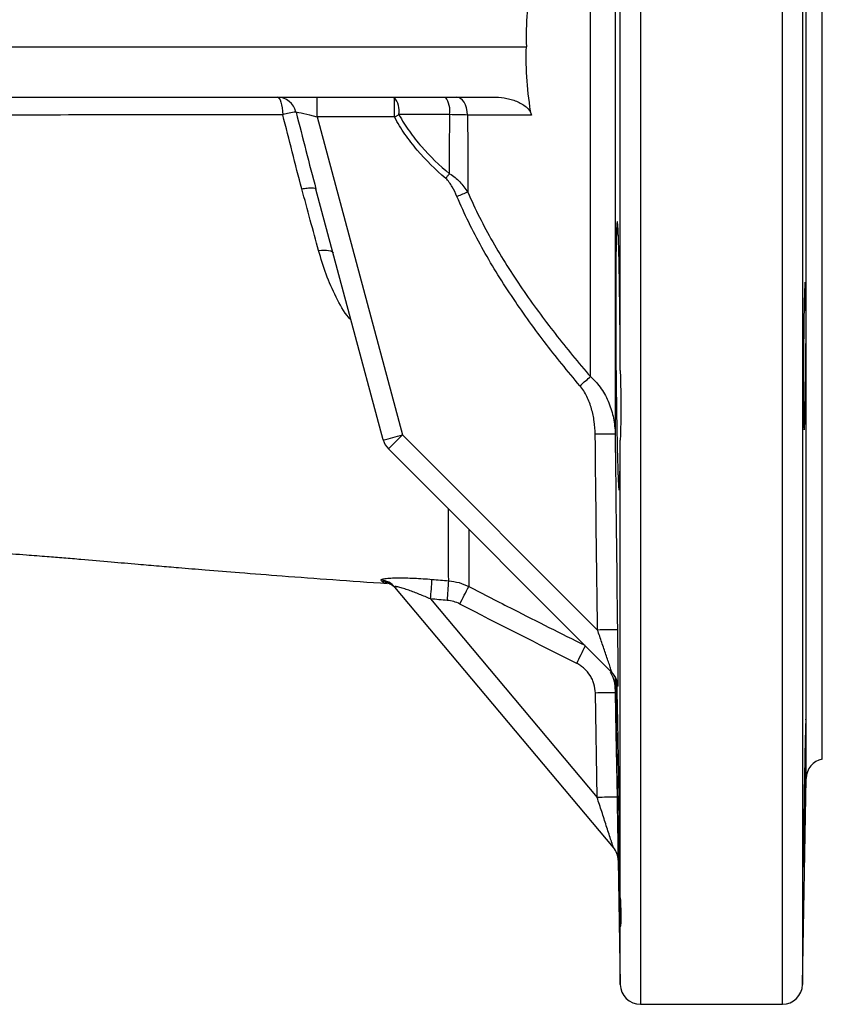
# Model space of a CAD drawing. Header units: millimetres. Extents: x 1136 to 1836, y 540 to 2623.
# Tile 6 of 14: x 1717 to 1836, y 716 to 862. Entities that reach past the tile are written whole.
import ezdxf

# ---------------------------------------------------------------- set-up
doc = ezdxf.new("R2010")
doc.units = ezdxf.units.MM

msp = doc.modelspace()

# ---------------------------------------------------------------- linework, layer by layer
at = {"color": 8, "linetype": 'Continuous', "lineweight": 25}
for p, q in [((1808.94, 999.87), (1808.94, 715.59)), ((1830.05, 715.59), (1830.05, 1000.26)), ((1833.05, 997.35), (1833.05, 718.54)), ((1833.58, 858.09), (1833.58, 966.98)), ((1833.58, 749.2), (1833.58, 858.09)), ((1805.55, 762.93), (1805.53, 763.17)), ((1805.94, 718.54), (1805.94, 727.11))]:
    msp.add_line(p, q, dxfattribs=at)
at = {"color": 7, "linetype": 'Continuous', "lineweight": 25}
for p, q in [((1835.99, 858.09), (1835.99, 964.09)), ((1805.94, 809.92), (1805.94, 906.25)), ((1621.67, 858.09), (1791.97, 858.09)), ((1835.99, 752.09), (1835.99, 858.09)), ((1621.57, 850.59), (1787.01, 850.59)), ((1772.35, 847.63), (1760.86, 847.63)), ((1760.86, 847.63), (1773.54, 800.31)), ((1770.68, 799.57), (1760.67, 836.91)), ((1771.45, 798.23), (1773.54, 800.31)), ((1773.54, 800.31), (1802.56, 771.29)), ((1805.94, 731.42), (1805.94, 799.52)), ((1804.69, 764.99), (1771.45, 798.23)), ((1804.92, 738.91), (1772.41, 777.65)), ((1777.72, 775.91), (1802.5, 746.37)), ((1802.5, 746.37), (1802.23, 761.92)), ((1833.05, 718.54), (1833.58, 749.2)), ((1805.62, 737.03), (1805.94, 718.54)), ((1805.93, 727.11), (1805.94, 727.11)), ((1808.94, 715.59), (1830.05, 715.59))]:
    msp.add_line(p, q, dxfattribs=at)
at = {"color": 7, "linetype": 'Continuous', "lineweight": 25, "flags": 128}
for points in [[(1754.89, 850.59), (1755.04, 850.54), (1755.19, 850.4), (1755.33, 850.16), (1755.45, 849.84), (1755.56, 849.45), (1755.64, 849), (1755.7, 848.5), (1755.73, 847.97)], [(1783.23, 847.92), (1783.17, 848.46), (1783.06, 848.97), (1782.9, 849.43), (1782.7, 849.83), (1782.46, 850.15), (1782.19, 850.4), (1781.9, 850.54), (1781.6, 850.59)], [(1772.35, 847.63), (1772.43, 847.67), (1772.52, 847.72), (1772.6, 847.76), (1772.68, 847.81), (1772.76, 847.85), (1772.85, 847.89), (1772.93, 847.94), (1773.01, 847.98)], [(1779.97, 838.5), (1780.04, 838.58), (1780.12, 838.67), (1780.19, 838.76), (1780.26, 838.85), (1780.34, 838.93), (1780.41, 839.02), (1780.48, 839.1), (1780.55, 839.18)], [(1761.06, 827.75), (1761.48, 827.79), (1761.88, 827.82), (1762.24, 827.81), (1762.55, 827.77), (1762.81, 827.71), (1763.01, 827.62), (1763.15, 827.51), (1763.23, 827.37)], [(1799.93, 807.64), (1800.15, 807.83), (1800.37, 808.02), (1800.58, 808.2), (1800.79, 808.38), (1800.99, 808.54), (1801.18, 808.7), (1801.35, 808.85), (1801.52, 808.99)], [(1805.19, 761.94), (1805.29, 755.94), (1805.46, 746.39)]]:
    msp.add_lwpolyline(points, dxfattribs=at)
at = {"color": 7, "linetype": 'Continuous', "lineweight": 25}
for centre, radius, start, end in [((1754.86, 847.67), 2.92, 13.4911, 89.3594), ((1701.07, 848.36), 59.8, 359.2961, 2.1357), ((1769.8, 848.52), 3.25, 350.3566, 39.4626), ((1712.56, 848.36), 59.8, 359.2961, 2.1357), ((1777.13, 848.53), 3.47, 350.8143, 36.3322), ((1759.54, 833.48), 14.99, 97.0773, 104.7318), ((1926.86, 489.86), 375.17, 112.5068, 112.7705), ((1751.03, 881.47), 84.22, 283.4872, 285.4975), ((1803.58, 738.02), 62.41, 88.5344, 91.2543), ((1773.57, 800.35), 3, 195, 225), ((1770.15, 775.75), 2.96, 40.0526, 85.9123), ((1770.3, 775.53), 2.98, 40.0291, 85.813), ((1694.09, 783.66), 83.98, 354.7083, 356.7024), ((1697.16, 783.29), 83.4, 354.7766, 356.7859), ((1652.42, 843), 146.32, 332.3777, 333.5225), ((1804.09, 709.08), 62.23, 88.6818, 91.4098), ((1802.55, 762.89), 3, 25.1794, 44.9999), ((1802.57, 762.86), 3, 25.1287, 44.9999), ((1804.13, 694.67), 67.27, 89.0988, 91.6197), ((1836.58, 749.15), 3, 101.2683, 179), ((1804.4, 679.16), 67.24, 89.099, 91.6211), ((1802.62, 736.98), 3, 0.971, 40), ((1802.62, 736.98), 3, 1, 40), ((1808.94, 718.59), 3, 181, 270), ((1830.05, 718.59), 3, 270, 359)]:
    msp.add_arc(centre, radius, start, end, dxfattribs=at)
at = {"color": 8, "linetype": 'Continuous', "lineweight": 25}
for centre, radius, start, end in [((1671.05, 831.12), 143.83, 333.2247, 334.383), ((1802.55, 762.89), 3, 0.8077, 25.1792), ((1802.57, 762.86), 3, 0.799, 25.1286)]:
    msp.add_arc(centre, radius, start, end, dxfattribs=at)
at = {"color": 7, "linetype": 'Continuous', "lineweight": 25}
msp.add_ellipse((1760.91, 847.59), major_axis=(3.31, -0.78), ratio=0.00678, start_param=1.589545, end_param=2.899879, dxfattribs=at)
for points, knots in [([(1805.18, 915.78), (1805.18, 911.64), (1805.18, 907.3), (1805.18, 900.5), (1805.18, 898.19), (1805.18, 894.63), (1805.18, 893.44), (1805.18, 891.02), (1805.18, 889.79), (1805.18, 883.64), (1805.18, 878.62), (1805.18, 872.22), (1805.18, 870.94), (1805.18, 868.36), (1805.18, 867.07), (1805.18, 863.2), (1805.18, 860.63), (1805.18, 852.93), (1805.18, 847.82), (1805.18, 841.45), (1805.18, 840.18), (1805.18, 837.63), (1805.18, 836.36), (1805.18, 832.59), (1805.18, 830.12), (1805.18, 822.81), (1805.18, 818.1), (1805.18, 812.39), (1805.18, 811.26), (1805.18, 809.02), (1805.18, 807.91), (1805.18, 804.61), (1805.18, 802.48), (1805.18, 800.41)], [0, 0, 0, 0, 0.125, 0.125, 0.1875, 0.1875, 0.21875, 0.21875, 0.25, 0.25, 0.375, 0.375, 0.40625, 0.40625, 0.4375, 0.4375, 0.5, 0.5, 0.625, 0.625, 0.65625, 0.65625, 0.6875, 0.6875, 0.75, 0.75, 0.875, 0.875, 0.90625, 0.90625, 0.9375, 0.9375, 1, 1, 1, 1]), ([(1801.52, 808.99), (1801.52, 810.81), (1801.52, 812.68), (1801.53, 816.47), (1801.53, 818.39), (1801.53, 824.25), (1801.53, 828.27), (1801.53, 834.48), (1801.53, 836.58), (1801.53, 839.77), (1801.53, 840.84), (1801.53, 842.97), (1801.53, 844.04), (1801.53, 849.39), (1801.53, 853.69), (1801.53, 860.15), (1801.53, 862.31), (1801.53, 865.55), (1801.53, 866.63), (1801.53, 868.8), (1801.53, 869.88), (1801.53, 875.27), (1801.53, 879.51), (1801.53, 884.72), (1801.53, 885.75), (1801.53, 887.82), (1801.53, 888.85), (1801.53, 891.9), (1801.53, 893.89), (1801.53, 899.78), (1801.53, 903.56), (1801.52, 907.19)], [0, 0, 0, 0, 0.0625, 0.0625, 0.125, 0.125, 0.25, 0.25, 0.3125, 0.3125, 0.34375, 0.34375, 0.375, 0.375, 0.5, 0.5, 0.5625, 0.5625, 0.59375, 0.59375, 0.625, 0.625, 0.75, 0.75, 0.78125, 0.78125, 0.8125, 0.8125, 0.875, 0.875, 1, 1, 1, 1]), ([(1792.71, 868.29), (1792.42, 866.6), (1792.2, 864.9), (1791.96, 861.5), (1791.92, 859.8), (1791.97, 858.09)], [0, 0, 0, 0, 0.5, 0.5, 1, 1, 1, 1]), ([(1792.71, 847.9), (1792.42, 849.58), (1792.2, 851.28), (1791.96, 854.68), (1791.92, 856.38), (1791.97, 858.09)], [0, 0, 0, 0, 0.5, 0.5, 1, 1, 1, 1]), ([(1787.01, 850.59), (1787.57, 850.59), (1788.13, 850.55), (1788.95, 850.42), (1789.22, 850.36), (1789.76, 850.23), (1790.03, 850.15), (1790.56, 849.95), (1790.82, 849.84), (1791.32, 849.58), (1791.56, 849.43), (1792, 849.09), (1792.21, 848.89), (1792.45, 848.55), (1792.53, 848.43), (1792.64, 848.17), (1792.69, 848.04), (1792.71, 847.9)], [0, 0, 0, 0, 0.25, 0.25, 0.375, 0.375, 0.5, 0.5, 0.625, 0.625, 0.75, 0.75, 0.875, 0.875, 0.9375, 0.9375, 1, 1, 1, 1]), ([(1757.7, 848.35), (1758.2, 846.44), (1758.69, 844.53), (1759.67, 840.71), (1760.16, 838.81), (1760.67, 836.91)], [0, 0, 0, 0, 0.5, 0.5, 1, 1, 1, 1]), ([(1755.73, 847.97), (1752.36, 847.97), (1749, 847.97), (1744, 847.96), (1742.34, 847.96), (1739.03, 847.96), (1737.4, 847.95), (1729.27, 847.94), (1722.99, 847.93), (1715.41, 847.9), (1713.91, 847.89), (1710.94, 847.88), (1709.48, 847.88), (1705.15, 847.86), (1702.35, 847.84), (1694.25, 847.8), (1689.22, 847.77), (1684.57, 847.73)], [0, 0, 0, 0, 0.125, 0.125, 0.1875, 0.1875, 0.25, 0.25, 0.5, 0.5, 0.5625, 0.5625, 0.625, 0.625, 0.75, 0.75, 1, 1, 1, 1]), ([(1758.57, 836.93), (1758.07, 838.75), (1757.61, 840.58), (1756.68, 844.27), (1756.22, 846.12), (1755.73, 847.97)], [0, 0, 0, 0, 0.5, 0.5, 1, 1, 1, 1]), ([(1779.97, 838.5), (1778.45, 839.79), (1777.03, 841.18), (1775.09, 843.46), (1774.48, 844.25), (1773.34, 845.89), (1772.82, 846.75), (1772.35, 847.63)], [0, 0, 0, 0, 0.5, 0.5, 0.75, 0.75, 1, 1, 1, 1]), ([(1773.01, 847.98), (1773.48, 847.12), (1774, 846.3), (1775.12, 844.71), (1775.73, 843.95), (1777.65, 841.76), (1779.05, 840.43), (1780.55, 839.18)], [0, 0, 0, 0, 0.25, 0.25, 0.5, 0.5, 1, 1, 1, 1]), ([(1783.23, 847.92), (1782.82, 847.94), (1782.4, 847.95), (1781.51, 847.97), (1781.04, 847.97), (1780.56, 847.98)], [0, 0, 0, 0, 0.5, 0.5, 1, 1, 1, 1]), ([(1783.23, 847.92), (1783.24, 845.99), (1783.24, 844.06), (1783.24, 840.23), (1783.25, 838.34), (1783.25, 836.46)], [0, 0, 0, 0, 0.5, 0.5, 1, 1, 1, 1]), ([(1792.71, 847.9), (1791.04, 847.9), (1789.36, 847.91), (1787.69, 847.91), (1786.2, 847.92), (1784.72, 847.92), (1783.23, 847.92)], [0, 0, 0, 0, 0.006, 0.006, 0.006, 0.01131985, 0.01131985, 0.01131985, 0.01131985]), ([(1781.65, 835.8), (1781.45, 836.29), (1781.22, 836.77), (1780.82, 837.47), (1780.67, 837.69), (1780.35, 838.12), (1780.17, 838.32), (1779.97, 838.5)], [0, 0, 0, 0, 0.5, 0.5, 0.75, 0.75, 1, 1, 1, 1]), ([(1780.55, 839.18), (1780.84, 839.03), (1781.11, 838.85), (1781.61, 838.44), (1781.85, 838.21), (1782.51, 837.51), (1782.89, 837), (1783.25, 836.46)], [0, 0, 0, 0, 0.25, 0.25, 0.5, 0.5, 1, 1, 1, 1]), ([(1758.57, 836.93), (1758.85, 836.99), (1759.13, 837.03), (1759.63, 837.09), (1759.85, 837.1), (1760.23, 837.1), (1760.38, 837.08), (1760.59, 837.02), (1760.65, 836.97), (1760.67, 836.91)], [0, 0, 0, 0, 0.25, 0.25, 0.5, 0.5, 0.75, 0.75, 1, 1, 1, 1]), ([(1761.06, 827.75), (1760.66, 829.25), (1760.24, 830.77), (1759.41, 833.83), (1758.99, 835.38), (1758.57, 836.93)], [0, 0, 0, 0, 0.5, 0.5, 1, 1, 1, 1]), ([(1799.93, 807.64), (1798.11, 809.79), (1796.34, 811.97), (1792.94, 816.43), (1791.3, 818.71), (1788.96, 822.21), (1788.2, 823.4), (1786.73, 825.79), (1786.02, 827), (1783.98, 830.68), (1782.74, 833.2), (1781.65, 835.8)], [0, 0, 0, 0, 0.25, 0.25, 0.5, 0.5, 0.625, 0.625, 0.75, 0.75, 1, 1, 1, 1]), ([(1783.25, 836.46), (1784.35, 833.92), (1785.59, 831.47), (1787.64, 827.87), (1788.35, 826.69), (1789.82, 824.36), (1790.58, 823.2), (1792.92, 819.79), (1794.55, 817.57), (1797.95, 813.21), (1799.71, 811.08), (1801.52, 808.99)], [0, 0, 0, 0, 0.25, 0.25, 0.375, 0.375, 0.5, 0.5, 0.75, 0.75, 1, 1, 1, 1]), ([(1805.94, 809.92), (1805.94, 810.41), (1805.94, 810.9), (1805.93, 811.88), (1805.93, 812.38), (1805.92, 813.86), (1805.91, 814.83), (1805.9, 816.75), (1805.89, 817.69), (1805.87, 819.1), (1805.87, 819.56), (1805.86, 820.46), (1805.85, 820.9), (1805.83, 822.2), (1805.82, 823.03), (1805.8, 824.22), (1805.79, 824.61), (1805.78, 825.36), (1805.77, 825.73), (1805.75, 826.78), (1805.74, 827.42), (1805.71, 828.31), (1805.7, 828.59), (1805.69, 829.13), (1805.68, 829.38), (1805.65, 830.09), (1805.64, 830.49), (1805.61, 831), (1805.6, 831.15), (1805.59, 831.42), (1805.58, 831.54), (1805.55, 831.85), (1805.54, 831.98), (1805.5, 832.09), (1805.49, 832.08), (1805.46, 831.95), (1805.45, 831.89), (1805.44, 831.73), (1805.43, 831.63), (1805.41, 831.29), (1805.39, 831), (1805.36, 830.27), (1805.35, 829.83), (1805.33, 828.84), (1805.32, 828.28), (1805.3, 827.37), (1805.3, 827.05), (1805.29, 826.38), (1805.29, 826.03), (1805.28, 824.94), (1805.27, 824.18), (1805.26, 822.56), (1805.26, 821.72), (1805.26, 820.39), (1805.26, 819.93), (1805.26, 819.02), (1805.26, 818.56), (1805.26, 817.16), (1805.26, 816.21), (1805.27, 814.76), (1805.27, 814.27), (1805.28, 813.28), (1805.28, 812.79), (1805.29, 811.32), (1805.3, 810.35), (1805.32, 808.89), (1805.32, 808.41), (1805.33, 807.45), (1805.34, 806.96), (1805.36, 805.55), (1805.37, 804.63), (1805.4, 802.85), (1805.41, 801.99), (1805.45, 800.33), (1805.46, 799.55), (1805.49, 798.44), (1805.49, 798.09), (1805.51, 797.4), (1805.52, 797.07), (1805.55, 796.12), (1805.56, 795.55), (1805.59, 794.78), (1805.6, 794.54), (1805.61, 794.09), (1805.62, 793.87), (1805.65, 793.29), (1805.66, 792.98), (1805.7, 792.48), (1805.71, 792.3), (1805.73, 792.19)], [0, 0, 0, 0, 0.015625, 0.015625, 0.03125, 0.03125, 0.0625, 0.0625, 0.09375, 0.09375, 0.109375, 0.109375, 0.125, 0.125, 0.15625, 0.15625, 0.171875, 0.171875, 0.1875, 0.1875, 0.21875, 0.21875, 0.234375, 0.234375, 0.25, 0.25, 0.28125, 0.28125, 0.296875, 0.296875, 0.3125, 0.3125, 0.34375, 0.34375, 0.375, 0.375, 0.390625, 0.390625, 0.40625, 0.40625, 0.4375, 0.4375, 0.46875, 0.46875, 0.5, 0.5, 0.515625, 0.515625, 0.53125, 0.53125, 0.5625, 0.5625, 0.59375, 0.59375, 0.609375, 0.609375, 0.625, 0.625, 0.65625, 0.65625, 0.671875, 0.671875, 0.6875, 0.6875, 0.71875, 0.71875, 0.734375, 0.734375, 0.75, 0.75, 0.78125, 0.78125, 0.8125, 0.8125, 0.84375, 0.84375, 0.859375, 0.859375, 0.875, 0.875, 0.90625, 0.90625, 0.921875, 0.921875, 0.9375, 0.9375, 0.96875, 0.96875, 1, 1, 1, 1]), ([(1833.45, 804.29), (1833.44, 803.78), (1833.42, 803.32), (1833.41, 802.72), (1833.4, 802.54), (1833.39, 802.2), (1833.38, 802.04), (1833.36, 801.63), (1833.35, 801.42), (1833.33, 801.21), (1833.33, 801.16), (1833.31, 801.09), (1833.31, 801.07), (1833.29, 801.07), (1833.28, 801.14), (1833.27, 801.35), (1833.26, 801.44), (1833.25, 801.65), (1833.24, 801.89), (1833.23, 802.2), (1833.23, 802.54), (1833.22, 802.72), (1833.21, 803.33), (1833.21, 803.78), (1833.2, 804.54), (1833.2, 804.81), (1833.2, 805.37), (1833.2, 805.66), (1833.19, 806.56), (1833.19, 807.19), (1833.19, 808.19), (1833.19, 808.53), (1833.19, 809.22), (1833.19, 809.57), (1833.2, 810.63), (1833.2, 811.34), (1833.21, 812.79), (1833.21, 813.51), (1833.22, 814.56), (1833.23, 814.91), (1833.23, 815.6), (1833.24, 815.95), (1833.25, 816.95), (1833.26, 817.58), (1833.28, 818.77), (1833.29, 819.34), (1833.31, 820.36), (1833.32, 820.81), (1833.34, 821.41), (1833.35, 821.6), (1833.36, 821.94), (1833.37, 822.25), (1833.39, 822.49), (1833.4, 822.7), (1833.41, 822.79), (1833.42, 823), (1833.44, 823.07), (1833.45, 823.07), (1833.46, 823.05), (1833.47, 822.98), (1833.48, 822.93), (1833.49, 822.72), (1833.5, 822.51), (1833.52, 822.1), (1833.52, 821.94), (1833.53, 821.6), (1833.54, 821.42), (1833.55, 820.82), (1833.55, 820.37), (1833.56, 819.6), (1833.56, 819.33), (1833.57, 818.77), (1833.57, 818.2), (1833.57, 817.58), (1833.57, 816.95), (1833.57, 816.62), (1833.57, 815.62), (1833.57, 814.93), (1833.57, 813.52), (1833.56, 812.79), (1833.55, 811.36), (1833.55, 810.64), (1833.54, 809.58), (1833.53, 809.23), (1833.52, 808.54), (1833.52, 808.2), (1833.5, 807.21), (1833.49, 806.57), (1833.47, 805.36), (1833.46, 804.8), (1833.45, 804.29)], [0, 0, 0, 0, 0.03125, 0.03125, 0.046875, 0.046875, 0.0625, 0.0625, 0.09375, 0.09375, 0.109375, 0.109375, 0.125, 0.125, 0.15625, 0.15625, 0.171875, 0.171875, 0.1875, 0.203125, 0.203125, 0.21875, 0.21875, 0.25, 0.25, 0.265625, 0.265625, 0.28125, 0.28125, 0.3125, 0.3125, 0.328125, 0.328125, 0.34375, 0.34375, 0.375, 0.375, 0.40625, 0.40625, 0.421875, 0.421875, 0.4375, 0.4375, 0.46875, 0.46875, 0.5, 0.5, 0.53125, 0.53125, 0.546875, 0.546875, 0.5625, 0.578125, 0.578125, 0.59375, 0.59375, 0.625, 0.625, 0.640625, 0.640625, 0.65625, 0.65625, 0.6875, 0.6875, 0.703125, 0.703125, 0.71875, 0.71875, 0.75, 0.75, 0.765625, 0.765625, 0.78125, 0.796875, 0.796875, 0.8125, 0.8125, 0.84375, 0.84375, 0.875, 0.875, 0.90625, 0.90625, 0.921875, 0.921875, 0.9375, 0.9375, 0.96875, 0.96875, 1, 1, 1, 1]), ([(1801.52, 808.99), (1802.14, 808.46), (1802.66, 807.86), (1803.34, 806.87), (1803.55, 806.53), (1803.93, 805.81), (1804.1, 805.45), (1804.55, 804.34), (1804.77, 803.58), (1805, 802.4), (1805.06, 802.01), (1805.15, 801.21), (1805.17, 800.81), (1805.18, 800.41)], [0, 0, 0, 0, 0.25, 0.25, 0.375, 0.375, 0.5, 0.5, 0.75, 0.75, 0.875, 0.875, 1, 1, 1, 1]), ([(1805.94, 809.92), (1805.95, 808.97), (1805.98, 808.04), (1806.02, 806.2), (1806.04, 805.3), (1806.04, 803.98), (1806.03, 803.54), (1806.02, 802.69), (1806.01, 802.28), (1805.98, 801.05), (1805.95, 800.27), (1805.94, 799.52)], [0, 0, 0, 0, 0.25, 0.25, 0.5, 0.5, 0.625, 0.625, 0.75, 0.75, 1, 1, 1, 1]), ([(1802.21, 800.41), (1802.21, 801.06), (1802.16, 801.7), (1801.97, 802.97), (1801.84, 803.59), (1801.48, 804.83), (1801.25, 805.44), (1800.69, 806.6), (1800.35, 807.15), (1799.93, 807.64)], [0, 0, 0, 0, 0.25, 0.25, 0.5, 0.5, 0.75, 0.75, 1, 1, 1, 1]), ([(1805.76, 792.14), (1805.77, 792.12), (1805.79, 792.05), (1805.83, 792.51), (1805.87, 793.53), (1805.9, 795.08), (1805.93, 797.07), (1805.94, 798.71), (1805.94, 799.52)], [0, 0, 0, 0, 0.065579, 0.254572, 0.443545, 0.632519, 0.81626, 1, 1, 1, 1]), ([(1708.4, 783.14), (1710.08, 783.02), (1713.09, 782.8), (1717.22, 782.51), (1720.48, 782.26), (1723.19, 782.04), (1726.38, 781.77), (1730.05, 781.45), (1733.93, 781.12), (1737.27, 780.83), (1740.59, 780.55), (1744.56, 780.22), (1749.69, 779.81), (1756.02, 779.31), (1763.34, 778.77), (1768.57, 778.41), (1771.26, 778.22)], [0, 0, 0, 0, 0.083218, 0.148877, 0.197054, 0.235459, 0.275494, 0.346516, 0.409864, 0.460294, 0.506191, 0.570173, 0.652479, 0.753348, 0.872979, 1, 1, 1, 1]), ([(1770.36, 778.7), (1770.34, 778.72), (1770.34, 778.74), (1770.37, 778.79), (1770.4, 778.81), (1770.5, 778.85), (1770.57, 778.88), (1770.74, 778.91), (1770.84, 778.93), (1771.18, 778.98), (1771.47, 779), (1772.11, 779.04), (1772.46, 779.05), (1773.22, 779.06), (1773.62, 779.05), (1774.44, 779.04), (1774.86, 779.02), (1776.16, 778.96), (1777.04, 778.9), (1777.93, 778.83)], [0, 0, 0, 0, 0.0625, 0.0625, 0.125, 0.125, 0.1875, 0.1875, 0.25, 0.25, 0.375, 0.375, 0.5, 0.5, 0.625, 0.625, 0.75, 0.75, 1, 1, 1, 1]), ([(1771.27, 778.32), (1771.27, 778.32), (1771.25, 778.33), (1771.32, 778.31), (1771.5, 778.25), (1771.9, 778.06), (1772.31, 777.78), (1772.52, 777.5), (1772.56, 777.43)], [0, 0, 0, 0, 0.023856, 0.193245, 0.345604, 0.535655, 0.89812, 1, 1, 1, 1]), ([(1780.42, 778.62), (1780.94, 778.57), (1781.46, 778.48), (1782.45, 778.19), (1782.93, 778), (1783.4, 777.77)], [0, 0, 0, 0, 0.5, 0.5, 1, 1, 1, 1]), ([(1777.72, 775.91), (1777.17, 776.15), (1776.63, 776.37), (1775.54, 776.81), (1775, 777.02), (1774.21, 777.29), (1773.95, 777.38), (1773.45, 777.54), (1773.22, 777.61), (1772.9, 777.68), (1772.8, 777.71), (1772.63, 777.74), (1772.55, 777.75), (1772.44, 777.75), (1772.41, 777.74), (1772.38, 777.71), (1772.38, 777.68), (1772.41, 777.65)], [0, 0, 0, 0, 0.25, 0.25, 0.5, 0.5, 0.625, 0.625, 0.75, 0.75, 0.8125, 0.8125, 0.875, 0.875, 0.9375, 0.9375, 1, 1, 1, 1]), ([(1782.07, 775.16), (1781.78, 775.31), (1781.48, 775.43), (1780.86, 775.61), (1780.53, 775.67), (1780.21, 775.7)], [0, 0, 0, 0, 0.5, 0.5, 1, 1, 1, 1]), ([(1804.69, 764.99), (1804.69, 764.98), (1804.69, 765.01), (1804.66, 765.11), (1804.63, 765.19), (1804.57, 765.37), (1804.54, 765.48), (1804.46, 765.7), (1804.42, 765.83), (1804.3, 766.2), (1804.2, 766.48), (1804.01, 767.04), (1803.91, 767.33), (1803.61, 768.22), (1803.4, 768.83), (1802.98, 770.05), (1802.77, 770.67), (1802.56, 771.29)], [0, 0, 0, 0, 0.0625, 0.0625, 0.125, 0.125, 0.1875, 0.1875, 0.25, 0.25, 0.375, 0.375, 0.5, 0.5, 0.75, 0.75, 1, 1, 1, 1]), ([(1805.52, 771.29), (1805.53, 770.34), (1805.54, 769.41), (1805.56, 768.04), (1805.56, 767.59), (1805.57, 766.71), (1805.57, 766.28), (1805.58, 765.67), (1805.58, 765.48), (1805.58, 765.09), (1805.58, 764.9), (1805.59, 764.37), (1805.59, 764.05), (1805.59, 763.64), (1805.58, 763.52), (1805.58, 763.3), (1805.58, 763.21), (1805.58, 763.06), (1805.58, 763), (1805.57, 762.92), (1805.57, 762.9), (1805.57, 762.91)], [0, 0, 0, 0, 0.25, 0.25, 0.375, 0.375, 0.5, 0.5, 0.5625, 0.5625, 0.625, 0.625, 0.75, 0.75, 0.8125, 0.8125, 0.875, 0.875, 0.9375, 0.9375, 1, 1, 1, 1]), ([(1802.23, 761.92), (1802.22, 762.38), (1802.15, 762.83), (1801.96, 763.48), (1801.88, 763.7), (1801.69, 764.11), (1801.58, 764.31), (1801.22, 764.89), (1800.92, 765.25), (1800.42, 765.71), (1800.24, 765.85), (1799.86, 766.1), (1799.67, 766.22), (1799.46, 766.32)], [0, 0, 0, 0, 0.25, 0.25, 0.375, 0.375, 0.5, 0.5, 0.75, 0.75, 0.875, 0.875, 1, 1, 1, 1]), ([(1805.19, 764.23), (1805.19, 764.14), (1805.19, 763.49), (1805.19, 762.66), (1805.19, 762.18), (1805.19, 761.94)], [0, 0, 0, 0, 0.075014, 0.537511, 1, 1, 1, 1]), ([(1805.25, 764.16), (1805.28, 764.1), (1805.38, 763.92), (1805.46, 763.64), (1805.51, 763.38), (1805.52, 763.25), (1805.53, 763.19), (1805.53, 763.16), (1805.53, 763.17), (1805.53, 763.17)], [0, 0, 0, 0, 0.137972, 0.423667, 0.603118, 0.711075, 0.801289, 0.918767, 1, 1, 1, 1]), ([(1805.26, 764.14), (1805.26, 763.83), (1805.27, 762.97), (1805.29, 761.04), (1805.32, 758.44), (1805.36, 755.5), (1805.41, 752.33), (1805.46, 749), (1805.52, 745.61), (1805.58, 742.27), (1805.64, 739.06), (1805.7, 735.82), (1805.76, 732.96), (1805.81, 730.6), (1805.85, 728.89), (1805.89, 727.66), (1805.91, 727.3), (1805.92, 727.12)], [0, 0, 0, 0, 0.0371173, 0.1046793, 0.1722432, 0.2398071, 0.3073822, 0.3749574, 0.4425452, 0.5101331, 0.5777283, 0.6453235, 0.72967, 0.7972524, 0.8648347, 0.9324174, 1, 1, 1, 1]), ([(1805.94, 731.42), (1805.94, 732.43), (1805.92, 734.2), (1805.89, 737.36), (1805.85, 740.45), (1805.81, 743.73), (1805.76, 747.11), (1805.71, 750.48), (1805.65, 753.75), (1805.59, 756.83), (1805.53, 759.63), (1805.48, 761.98), (1805.45, 763.16), (1805.43, 763.69)], [0, 0, 0, 0, 0.118625, 0.208169, 0.297712, 0.387263, 0.476814, 0.566376, 0.655938, 0.74551, 0.835082, 0.924659, 1, 1, 1, 1]), ([(1833.3, 739.22), (1833.29, 738.7), (1833.28, 738.25), (1833.27, 737.65), (1833.26, 737.47), (1833.25, 737.13), (1833.25, 736.97), (1833.23, 736.56), (1833.23, 736.35), (1833.22, 736.14), (1833.21, 736.08), (1833.21, 736.01), (1833.21, 736), (1833.2, 736), (1833.2, 736.07), (1833.19, 736.28), (1833.19, 736.37), (1833.19, 736.57), (1833.19, 736.82), (1833.19, 737.12), (1833.19, 737.46), (1833.19, 737.65), (1833.2, 738.25), (1833.2, 738.71), (1833.21, 739.47), (1833.21, 739.73), (1833.21, 740.29), (1833.22, 740.59), (1833.23, 741.48), (1833.23, 742.12), (1833.25, 743.11), (1833.25, 743.46), (1833.26, 744.15), (1833.27, 744.5), (1833.28, 745.55), (1833.29, 746.27), (1833.31, 747.72), (1833.32, 748.43), (1833.34, 749.49), (1833.35, 749.84), (1833.36, 750.53), (1833.37, 750.87), (1833.39, 751.87), (1833.4, 752.5), (1833.42, 753.7), (1833.44, 754.26), (1833.46, 755.28), (1833.47, 755.74), (1833.49, 756.34), (1833.49, 756.53), (1833.5, 756.87), (1833.51, 757.17), (1833.52, 757.41), (1833.53, 757.62), (1833.54, 757.71), (1833.55, 757.93), (1833.55, 758), (1833.56, 758), (1833.56, 757.98), (1833.57, 757.91), (1833.57, 757.86), (1833.57, 757.65), (1833.57, 757.44), (1833.57, 757.03), (1833.57, 756.87), (1833.57, 756.53), (1833.57, 756.35), (1833.57, 755.75), (1833.56, 755.29), (1833.56, 754.53), (1833.55, 754.26), (1833.55, 753.7), (1833.54, 753.13), (1833.53, 752.51), (1833.52, 751.88), (1833.52, 751.55), (1833.5, 750.55), (1833.49, 749.86), (1833.47, 748.45), (1833.46, 747.72), (1833.44, 746.29), (1833.42, 745.57), (1833.41, 744.51), (1833.4, 744.16), (1833.39, 743.47), (1833.38, 743.13), (1833.36, 742.14), (1833.35, 741.5), (1833.33, 740.29), (1833.31, 739.73), (1833.3, 739.22)], [0, 0, 0, 0, 0.03125, 0.03125, 0.046875, 0.046875, 0.0625, 0.0625, 0.09375, 0.09375, 0.109375, 0.109375, 0.125, 0.125, 0.15625, 0.15625, 0.171875, 0.171875, 0.1875, 0.203125, 0.203125, 0.21875, 0.21875, 0.25, 0.25, 0.265625, 0.265625, 0.28125, 0.28125, 0.3125, 0.3125, 0.328125, 0.328125, 0.34375, 0.34375, 0.375, 0.375, 0.40625, 0.40625, 0.421875, 0.421875, 0.4375, 0.4375, 0.46875, 0.46875, 0.5, 0.5, 0.53125, 0.53125, 0.546875, 0.546875, 0.5625, 0.578125, 0.578125, 0.59375, 0.59375, 0.625, 0.625, 0.640625, 0.640625, 0.65625, 0.65625, 0.6875, 0.6875, 0.703125, 0.703125, 0.71875, 0.71875, 0.75, 0.75, 0.765625, 0.765625, 0.78125, 0.796875, 0.796875, 0.8125, 0.8125, 0.84375, 0.84375, 0.875, 0.875, 0.90625, 0.90625, 0.921875, 0.921875, 0.9375, 0.9375, 0.96875, 0.96875, 1, 1, 1, 1]), ([(1804.92, 738.91), (1804.92, 738.91), (1804.9, 738.95), (1804.85, 739.11), (1804.82, 739.22), (1804.74, 739.46), (1804.69, 739.6), (1804.6, 739.89), (1804.55, 740.03), (1804.4, 740.5), (1804.3, 740.82), (1804.08, 741.49), (1803.97, 741.83), (1803.75, 742.51), (1803.64, 742.86), (1803.41, 743.56), (1803.3, 743.91), (1802.96, 744.96), (1802.73, 745.66), (1802.5, 746.37)], [0, 0, 0, 0, 0.0625, 0.0625, 0.125, 0.125, 0.1875, 0.1875, 0.25, 0.25, 0.375, 0.375, 0.5, 0.5, 0.625, 0.625, 0.75, 0.75, 1, 1, 1, 1]), ([(1805.46, 746.39), (1805.48, 745.37), (1805.5, 744.37), (1805.52, 742.9), (1805.53, 742.41), (1805.55, 741.45), (1805.55, 740.98), (1805.57, 740.08), (1805.58, 739.65), (1805.59, 738.83), (1805.6, 738.46), (1805.6, 737.97), (1805.61, 737.81), (1805.61, 737.54), (1805.61, 737.43), (1805.62, 737.24), (1805.62, 737.16), (1805.62, 737.06), (1805.62, 737.03), (1805.62, 737.03)], [0, 0, 0, 0, 0.25, 0.25, 0.375, 0.375, 0.5, 0.5, 0.625, 0.625, 0.75, 0.75, 0.8125, 0.8125, 0.875, 0.875, 0.9375, 0.9375, 1, 1, 1, 1]), ([(1805.94, 731.42), (1805.95, 730.82), (1805.98, 730.28), (1806.02, 729.31), (1806.04, 728.89), (1806.04, 728.34), (1806.03, 728.17), (1806.02, 727.87), (1806.01, 727.74), (1805.98, 727.38), (1805.95, 727.21), (1805.94, 727.11)], [0, 0, 0, 0, 0.25, 0.25, 0.5, 0.5, 0.625, 0.625, 0.75, 0.75, 1, 1, 1, 1])]:
    msp.add_open_spline(points, degree=3, knots=knots, dxfattribs=at)
for points in [[(1780.56, 847.98), (1778.04, 847.98), (1775.52, 847.98), (1773.01, 847.98)], [(1780.55, 839.18), (1780.56, 842.08), (1780.56, 845.02), (1780.56, 847.98)], [(1802.56, 771.29), (1802.43, 781), (1802.32, 790.7), (1802.21, 800.41)], [(1805.18, 800.41), (1805.28, 790.7), (1805.39, 780.99), (1805.52, 771.29)], [(1770.52, 778.5), (1770.47, 778.56), (1770.42, 778.62), (1770.36, 778.7)], [(1777.93, 778.83), (1778.76, 778.76), (1779.59, 778.69), (1780.42, 778.62)], [(1780.21, 775.7), (1779.38, 775.77), (1778.55, 775.84), (1777.72, 775.91)], [(1799.46, 766.32), (1793.64, 769.23), (1787.84, 772.17), (1782.07, 775.16)], [(1805.57, 762.91), (1805.56, 762.91), (1805.55, 762.92), (1805.55, 762.93)]]:
    msp.add_open_spline(points, degree=3, dxfattribs=at)
at = {"color": 8, "linetype": 'Continuous', "lineweight": 25}
for points, knots in [([(1765.9, 817.4), (1765.8, 817.5), (1764.85, 818.52), (1763.63, 820.84), (1762.1, 824.18), (1761.41, 826.56), (1761.06, 827.75)], [0, 0, 0, 0, 0.036534, 0.356584, 0.67855, 1, 1, 1, 1]), ([(1780.42, 778.62), (1780.41, 778.99), (1780.39, 779.94), (1780.37, 782.45), (1780.36, 785.63), (1780.37, 788.28), (1780.37, 789.31)], [0, 0, 0, 0, 0.197465, 0.501599, 0.806725, 1, 1, 1, 1]), ([(1783.41, 786.27), (1783.41, 785.98), (1783.41, 784.11), (1783.42, 781.58), (1783.41, 779.05), (1783.4, 778.13), (1783.4, 777.77)], [0, 0, 0, 0, 0.062893, 0.416175, 0.768288, 1, 1, 1, 1]), ([(1771.27, 778.32), (1771.16, 778.33), (1770.7, 778.39), (1770.6, 778.45), (1770.52, 778.5)], [0, 0, 0, 0, 0.24831, 1, 1, 1, 1]), ([(1783.4, 777.77), (1785.6, 776.63), (1791.34, 773.68), (1797.11, 770.79), (1800.67, 769.01)], [0, 0, 0, 0, 0.384048, 1, 1, 1, 1]), ([(1804.45, 764.99), (1804.54, 764.86), (1805.09, 763.96), (1805.14, 762.86), (1805.19, 761.94)], [0, 0, 0, 0, 0.14861, 1, 1, 1, 1])]:
    msp.add_open_spline(points, degree=3, knots=knots, dxfattribs=at)

doc.saveas('drawing.dxf')
